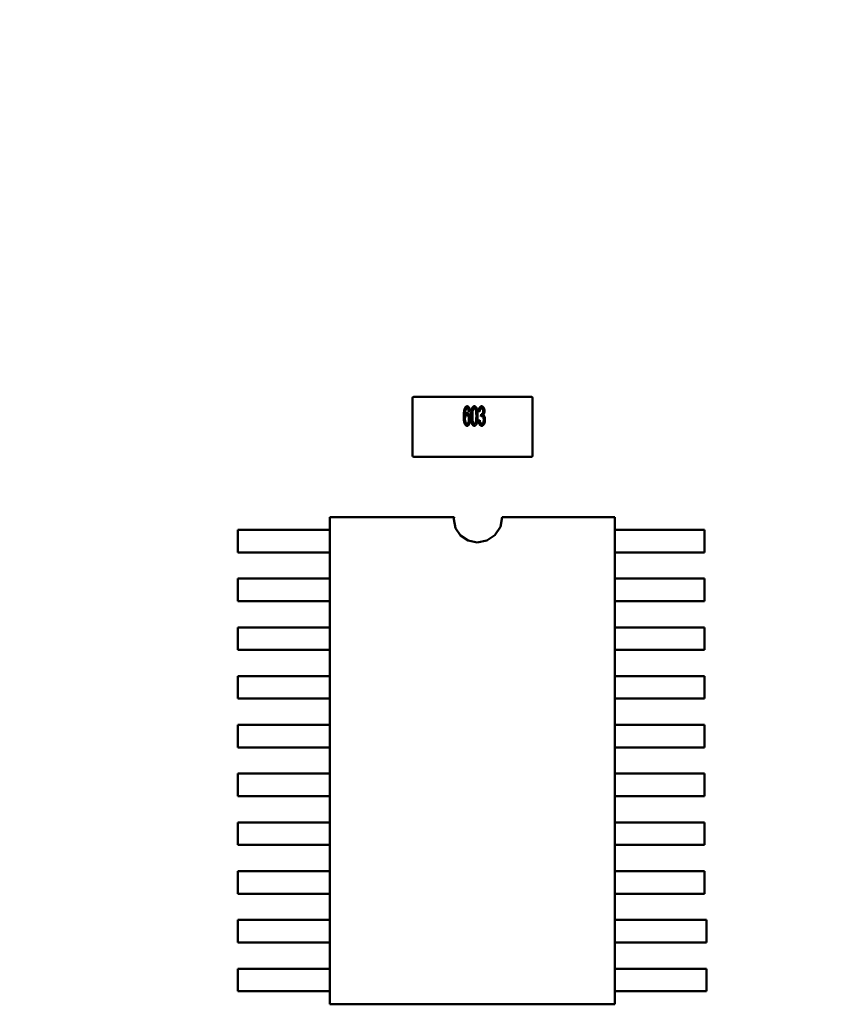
# Model space of a CAD drawing. Header units: millimetres. Extents: x 37 to 347, y 164 to 266.
# Tile 37 of 39: x 300 to 311, y 223 to 236. Entities that reach past the tile are written whole.
import ezdxf

# ---------------------------------------------------------------- set-up
doc = ezdxf.new("R2010")
doc.units = ezdxf.units.MM
doc.header["$LTSCALE"] = 0.75
doc.layers.add('Visible', color=7, linetype='Continuous', lineweight=50)
doc.layers.add('尺寸标注', color=3, linetype='Continuous', lineweight=25)
doc.styles.get("Standard").update_dxf_attribs({"font": 'arial.ttf'})
doc.dimstyles.new('Dim-ISO-25', dxfattribs={"dimtxt": 3.5, "dimasz": 3.5, "dimexe": 2.1, "dimexo": 2.1, "dimgap": 1.4, "dimtad": 1, "dimzin": 12, "dimdsep": 46, "dimtxsty": 'Standard', "dimcen": 0, "dimazin": 3, "dimtp": 0.1, "dimtm": 0.1, "dimtfac": 0.714286, "dimtmove": 0, "dimatfit": 3, "dimfxl": 1, "dimtzin": 12, "dimarcsym": 0})

# ---------------------------------------------------------------- blocks, each defined once
blk = doc.blocks.new('*D79')
at = {"color": 0, "linetype": 'ByBlock', "lineweight": -2}
for p, q in [((249.817, 235.29), (249.817, 251.103)), ((323.697, 235.232), (323.697, 251.103)), ((249.817, 249.003), (323.697, 249.003))]:
    blk.add_line(p, q, dxfattribs=at)
at = {"color": 0, "linetype": 'ByBlock'}
for points in [[(249.817, 249.003), (253.317, 248.42), (253.317, 249.587)], [(323.697, 249.003), (320.197, 248.42), (320.197, 249.587)]]:
    blk.add_solid(points, dxfattribs=at)
at = {"layer": 'Defpoints', "color": 0, "linetype": 'ByBlock'}
for p in [(249.817, 233.19), (323.697, 233.132)]:
    blk.add_point(p, dxfattribs=at)
at = {"color": 0, "linetype": 'ByBlock', "lineweight": -2, "insert": (286.757, 251.681), "char_height": 2.5, "attachment_point": 5}
blk.add_mtext('73.9', dxfattribs=at)

msp = doc.modelspace()

# ---------------------------------------------------------------- linework, layer by layer
at = {"layer": 'Visible'}
for p, q in [((305.637, 230.269), (305.637, 231.039)), ((305.652, 231.054), (306.037, 231.054)), ((306.037, 231.054), (306.837, 231.054)), ((306.837, 231.054), (307.222, 231.054)), ((307.237, 231.039), (307.237, 230.269)), ((306.401, 230.86), (306.385, 230.857)), ((306.533, 230.857), (306.516, 230.86)), ((306.548, 230.791), (306.55, 230.821)), ((306.516, 230.738), (306.533, 230.742)), ((306.037, 230.254), (305.652, 230.254)), ((306.837, 230.254), (306.037, 230.254)), ((307.222, 230.254), (306.837, 230.254)), ((304.533, 229.448), (306.192, 229.448)), ((304.533, 222.954), (304.533, 229.448)), ((306.192, 229.448), (306.186, 229.422)), ((306.807, 229.319), (306.833, 229.448)), ((306.833, 229.448), (308.333, 229.448)), ((308.333, 229.448), (308.333, 222.954)), ((306.186, 229.422), (306.209, 229.303)), ((306.209, 229.303), (306.277, 229.203)), ((306.734, 229.21), (306.807, 229.319)), ((304.533, 229.279), (303.307, 229.279)), ((303.307, 229.279), (303.307, 228.979)), ((306.277, 229.203), (306.378, 229.135)), ((306.625, 229.137), (306.734, 229.21)), ((309.53, 229.279), (308.333, 229.279)), ((309.53, 228.979), (309.53, 229.279)), ((306.378, 229.135), (306.496, 229.112)), ((306.496, 229.111), (306.625, 229.137)), ((306.496, 229.112), (306.496, 229.111)), ((303.307, 228.979), (304.533, 228.979)), ((308.333, 228.979), (309.53, 228.979)), ((304.533, 228.629), (303.307, 228.629)), ((303.307, 228.629), (303.307, 228.329)), ((309.53, 228.629), (308.333, 228.629)), ((309.53, 228.329), (309.53, 228.629)), ((303.307, 228.329), (304.533, 228.329)), ((308.333, 228.329), (309.53, 228.329)), ((304.533, 227.979), (303.307, 227.979)), ((303.307, 227.979), (303.307, 227.679)), ((309.53, 227.979), (308.333, 227.979)), ((309.53, 227.679), (309.53, 227.979)), ((303.307, 227.679), (304.533, 227.679)), ((308.333, 227.679), (309.53, 227.679)), ((304.533, 227.329), (303.307, 227.329)), ((303.307, 227.329), (303.307, 227.029)), ((309.53, 227.329), (308.333, 227.329)), ((309.53, 227.029), (309.53, 227.329)), ((303.307, 227.029), (304.533, 227.029)), ((308.333, 227.029), (309.53, 227.029)), ((304.533, 226.679), (303.307, 226.679)), ((303.307, 226.679), (303.307, 226.379)), ((309.53, 226.679), (308.333, 226.679)), ((309.53, 226.379), (309.53, 226.679)), ((303.307, 226.379), (304.533, 226.379)), ((308.333, 226.379), (309.53, 226.379)), ((304.533, 226.029), (303.307, 226.029)), ((303.307, 226.029), (303.307, 225.729)), ((309.53, 226.029), (308.333, 226.029)), ((309.53, 225.729), (309.53, 226.029)), ((303.307, 225.729), (304.533, 225.729)), ((308.333, 225.729), (309.53, 225.729)), ((304.533, 225.379), (303.307, 225.379)), ((303.307, 225.379), (303.307, 225.079)), ((309.53, 225.379), (308.333, 225.379)), ((309.53, 225.079), (309.53, 225.379)), ((303.307, 225.079), (304.533, 225.079)), ((308.333, 225.079), (309.53, 225.079)), ((304.533, 224.729), (303.307, 224.729)), ((303.307, 224.729), (303.307, 224.429)), ((309.53, 224.729), (308.333, 224.729)), ((309.53, 224.429), (309.53, 224.729)), ((303.307, 224.429), (304.533, 224.429)), ((308.333, 224.429), (309.53, 224.429)), ((304.533, 224.079), (303.307, 224.079)), ((303.307, 224.079), (303.307, 223.779)), ((309.557, 224.079), (308.333, 224.079)), ((309.557, 223.779), (309.557, 224.079)), ((303.307, 223.779), (304.533, 223.779)), ((308.333, 223.779), (309.557, 223.779)), ((304.533, 223.429), (303.307, 223.429)), ((303.307, 223.429), (303.307, 223.129)), ((309.557, 223.429), (308.333, 223.429)), ((309.557, 223.129), (309.557, 223.429)), ((303.307, 223.129), (304.533, 223.129)), ((308.333, 223.129), (309.557, 223.129)), ((308.333, 222.954), (304.533, 222.954))]:
    msp.add_line(p, q, dxfattribs=at)
at = {"layer": 'Visible', "extrusion": (0, 0, -1)}
msp.add_arc((-305.652, 231.039), 0.015, 360, 90, dxfattribs=at)
at = {"layer": 'Visible'}
for centre, radius, start, end in [((307.222, 231.039), 0.015, 0, 90), ((306.554, 230.835), 0.0151, 257.1002, 266.9606), ((305.652, 230.269), 0.015, 180, 270), ((307.222, 230.269), 0.015, 270, 0)]:
    msp.add_arc(centre, radius, start, end, dxfattribs=at)
for points, knots in [([(306.319, 230.789), (306.319, 230.795), (306.319, 230.807), (306.32, 230.823), (306.321, 230.839), (306.322, 230.853), (306.324, 230.866), (306.326, 230.877), (306.329, 230.888), (306.331, 230.894), (306.333, 230.897)], [0, 0, 0, 0, 0.16399, 0.316279, 0.457451, 0.587187, 0.706146, 0.814209, 0.912106, 1, 1, 1, 1]), ([(306.333, 230.897), (306.334, 230.899), (306.335, 230.904), (306.339, 230.91), (306.342, 230.915), (306.346, 230.919), (306.351, 230.922), (306.355, 230.924), (306.36, 230.926), (306.363, 230.926), (306.365, 230.926)], [0, 0, 0, 0, 0.16287, 0.309908, 0.444611, 0.566631, 0.67929, 0.787329, 0.892674, 1, 1, 1, 1]), ([(306.349, 230.889), (306.348, 230.887), (306.346, 230.883), (306.344, 230.876), (306.341, 230.869), (306.34, 230.861), (306.338, 230.855), (306.338, 230.849), (306.337, 230.843), (306.336, 230.836), (306.336, 230.829), (306.336, 230.821), (306.335, 230.812), (306.335, 230.806), (306.335, 230.803)], [0, 0, 0, 0, 0.069993, 0.151179, 0.244049, 0.348789, 0.406942, 0.471758, 0.543422, 0.621403, 0.705702, 0.796988, 0.895269, 1, 1, 1, 1]), ([(306.364, 230.896), (306.362, 230.896), (306.36, 230.896), (306.356, 230.895), (306.353, 230.892), (306.35, 230.89), (306.349, 230.889)], [0, 0, 0, 0, 0.216987, 0.448782, 0.706308, 1, 1, 1, 1]), ([(306.379, 230.883), (306.378, 230.884), (306.377, 230.886), (306.376, 230.889), (306.374, 230.891), (306.372, 230.893), (306.37, 230.895), (306.368, 230.896), (306.366, 230.896), (306.364, 230.896), (306.364, 230.896)], [0, 0, 0, 0, 0.163277, 0.310892, 0.446819, 0.569906, 0.684024, 0.789987, 0.895592, 1, 1, 1, 1]), ([(306.365, 230.926), (306.366, 230.926), (306.368, 230.926), (306.372, 230.925), (306.375, 230.924), (306.379, 230.922), (306.382, 230.919), (306.384, 230.916), (306.387, 230.913), (306.39, 230.908), (306.392, 230.904), (306.394, 230.899), (306.396, 230.893), (306.397, 230.888), (306.399, 230.881), (306.4, 230.875), (306.401, 230.868), (306.401, 230.863), (306.401, 230.86)], [0, 0, 0, 0, 0.045249, 0.089046, 0.133753, 0.17902, 0.22622, 0.276333, 0.330502, 0.389318, 0.451844, 0.517626, 0.587612, 0.660911, 0.739117, 0.821058, 0.908157, 1, 1, 1, 1]), ([(306.385, 230.857), (306.384, 230.86), (306.384, 230.865), (306.382, 230.872), (306.381, 230.878), (306.379, 230.882), (306.379, 230.883)], [0, 0, 0, 0, 0.314678, 0.585132, 0.813475, 1, 1, 1, 1]), ([(306.418, 230.796), (306.418, 230.8), (306.418, 230.807), (306.418, 230.817), (306.418, 230.827), (306.419, 230.837), (306.419, 230.846), (306.42, 230.854), (306.421, 230.862), (306.422, 230.869), (306.424, 230.876), (306.425, 230.883), (306.427, 230.889), (306.428, 230.894), (306.43, 230.899), (306.432, 230.904), (306.434, 230.908), (306.436, 230.912), (306.439, 230.915), (306.442, 230.918), (306.444, 230.921), (306.447, 230.923), (306.45, 230.924), (306.454, 230.925), (306.457, 230.926), (306.459, 230.926), (306.46, 230.926)], [0, 0, 0, 0, 0.074506, 0.1459, 0.213486, 0.277294, 0.338042, 0.395064, 0.448741, 0.499113, 0.546571, 0.591094, 0.632898, 0.672215, 0.708563, 0.743033, 0.77464, 0.804496, 0.832142, 0.858512, 0.883407, 0.907258, 0.930302, 0.953206, 0.976284, 1, 1, 1, 1]), ([(306.442, 230.879), (306.441, 230.877), (306.44, 230.872), (306.438, 230.865), (306.437, 230.856), (306.436, 230.847), (306.435, 230.836), (306.434, 230.823), (306.434, 230.81), (306.434, 230.801), (306.434, 230.796)], [0, 0, 0, 0, 0.077494, 0.167583, 0.271791, 0.388974, 0.520674, 0.666372, 0.826123, 1, 1, 1, 1]), ([(306.46, 230.896), (306.459, 230.896), (306.457, 230.896), (306.455, 230.895), (306.452, 230.894), (306.45, 230.892), (306.448, 230.889), (306.445, 230.886), (306.443, 230.883), (306.442, 230.88), (306.442, 230.879)], [0, 0, 0, 0, 0.100844, 0.202097, 0.308076, 0.419905, 0.544656, 0.680308, 0.833032, 1, 1, 1, 1]), ([(306.46, 230.926), (306.462, 230.926), (306.466, 230.926), (306.471, 230.924), (306.475, 230.921), (306.48, 230.918), (306.484, 230.913), (306.488, 230.908), (306.491, 230.901), (306.493, 230.894), (306.495, 230.886), (306.497, 230.877), (306.499, 230.867), (306.5, 230.858), (306.501, 230.85), (306.501, 230.844), (306.502, 230.837), (306.502, 230.83), (306.503, 230.822), (306.503, 230.814), (306.503, 230.805), (306.503, 230.799), (306.503, 230.796)], [0, 0, 0, 0, 0.034937, 0.070233, 0.106498, 0.145588, 0.187189, 0.231348, 0.279253, 0.331361, 0.388443, 0.450964, 0.518748, 0.592149, 0.631732, 0.674662, 0.720681, 0.770144, 0.822679, 0.878318, 0.937425, 1, 1, 1, 1]), ([(306.487, 230.796), (306.487, 230.801), (306.487, 230.81), (306.486, 230.823), (306.486, 230.835), (306.485, 230.846), (306.484, 230.855), (306.483, 230.864), (306.481, 230.871), (306.48, 230.876), (306.478, 230.881), (306.476, 230.885), (306.474, 230.889), (306.471, 230.891), (306.469, 230.894), (306.466, 230.895), (306.463, 230.896), (306.461, 230.896), (306.46, 230.896)], [0, 0, 0, 0, 0.131104, 0.251092, 0.359069, 0.456019, 0.542064, 0.61636, 0.680002, 0.732947, 0.778443, 0.819195, 0.855957, 0.888635, 0.918943, 0.946451, 0.973354, 1, 1, 1, 1]), ([(306.516, 230.86), (306.517, 230.863), (306.517, 230.868), (306.518, 230.875), (306.52, 230.882), (306.521, 230.888), (306.523, 230.894), (306.525, 230.899), (306.527, 230.904), (306.53, 230.909), (306.533, 230.913), (306.535, 230.916), (306.539, 230.919), (306.542, 230.922), (306.545, 230.924), (306.549, 230.925), (306.553, 230.926), (306.555, 230.926), (306.556, 230.926)], [0, 0, 0, 0, 0.091225, 0.177914, 0.259697, 0.336779, 0.409804, 0.478609, 0.544088, 0.605766, 0.664021, 0.718355, 0.768591, 0.816722, 0.863055, 0.908208, 0.953971, 1, 1, 1, 1]), ([(306.557, 230.896), (306.555, 230.896), (306.552, 230.896), (306.548, 230.894), (306.544, 230.891), (306.541, 230.886), (306.538, 230.881), (306.535, 230.874), (306.534, 230.866), (306.533, 230.86), (306.533, 230.857)], [0, 0, 0, 0, 0.091264, 0.182272, 0.279087, 0.387649, 0.51128, 0.653335, 0.81559, 1, 1, 1, 1]), ([(306.556, 230.926), (306.558, 230.926), (306.562, 230.926), (306.567, 230.924), (306.572, 230.921), (306.577, 230.917), (306.581, 230.912), (306.585, 230.907), (306.588, 230.9), (306.591, 230.893), (306.593, 230.885), (306.594, 230.877), (306.595, 230.869), (306.595, 230.864), (306.595, 230.861)], [0, 0, 0, 0, 0.063875, 0.12862, 0.196004, 0.26872, 0.345998, 0.427238, 0.513555, 0.606226, 0.70228, 0.799518, 0.898803, 1, 1, 1, 1]), ([(306.579, 230.86), (306.579, 230.862), (306.579, 230.867), (306.578, 230.874), (306.576, 230.88), (306.573, 230.886), (306.57, 230.89), (306.566, 230.894), (306.562, 230.896), (306.559, 230.896), (306.557, 230.896)], [0, 0, 0, 0, 0.161714, 0.310106, 0.448206, 0.579033, 0.698679, 0.803099, 0.900751, 1, 1, 1, 1]), ([(306.364, 230.666), (306.362, 230.666), (306.359, 230.666), (306.354, 230.668), (306.35, 230.67), (306.346, 230.673), (306.342, 230.677), (306.338, 230.682), (306.334, 230.688), (306.331, 230.695), (306.328, 230.703), (306.326, 230.712), (306.323, 230.722), (306.322, 230.733), (306.32, 230.746), (306.319, 230.759), (306.319, 230.774), (306.319, 230.784), (306.319, 230.789)], [0, 0, 0, 0, 0.034539, 0.068446, 0.103088, 0.13979, 0.17946, 0.222893, 0.270938, 0.32355, 0.381968, 0.447495, 0.520046, 0.600262, 0.688396, 0.784196, 0.88815, 1, 1, 1, 1]), ([(306.335, 230.803), (306.336, 230.806), (306.338, 230.811), (306.341, 230.818), (306.345, 230.824), (306.349, 230.829), (306.353, 230.832), (306.357, 230.835), (306.362, 230.837), (306.365, 230.837), (306.366, 230.837)], [0, 0, 0, 0, 0.175284, 0.3323, 0.472555, 0.59864, 0.711841, 0.814222, 0.907964, 1, 1, 1, 1]), ([(306.362, 230.808), (306.361, 230.807), (306.359, 230.807), (306.357, 230.807), (306.354, 230.805), (306.352, 230.804), (306.349, 230.802), (306.347, 230.799), (306.345, 230.796), (306.342, 230.792), (306.339, 230.785), (306.337, 230.776), (306.335, 230.765), (306.335, 230.758), (306.335, 230.754)], [0, 0, 0, 0, 0.042268, 0.084326, 0.12704, 0.171814, 0.219694, 0.271017, 0.327502, 0.389152, 0.521662, 0.665762, 0.8249, 1, 1, 1, 1]), ([(306.335, 230.754), (306.335, 230.752), (306.335, 230.747), (306.336, 230.739), (306.337, 230.732), (306.339, 230.725), (306.341, 230.718), (306.343, 230.712), (306.345, 230.707), (306.348, 230.703), (306.351, 230.7), (306.354, 230.697), (306.358, 230.696), (306.361, 230.696), (306.363, 230.696)], [0, 0, 0, 0, 0.109243, 0.216023, 0.321968, 0.426361, 0.524966, 0.612732, 0.691524, 0.7616, 0.824439, 0.882595, 0.939943, 1, 1, 1, 1]), ([(306.388, 230.753), (306.388, 230.755), (306.388, 230.759), (306.388, 230.765), (306.387, 230.77), (306.386, 230.775), (306.385, 230.78), (306.384, 230.785), (306.383, 230.789), (306.381, 230.793), (306.38, 230.796), (306.378, 230.799), (306.376, 230.802), (306.373, 230.804), (306.371, 230.806), (306.368, 230.807), (306.365, 230.807), (306.363, 230.807), (306.362, 230.808)], [0, 0, 0, 0, 0.092421, 0.18033, 0.263853, 0.34161, 0.415312, 0.485163, 0.550673, 0.612163, 0.670021, 0.723417, 0.772617, 0.818981, 0.864284, 0.908474, 0.952925, 1, 1, 1, 1]), ([(306.363, 230.696), (306.364, 230.696), (306.365, 230.696), (306.368, 230.696), (306.371, 230.698), (306.373, 230.699), (306.376, 230.702), (306.378, 230.704), (306.38, 230.707), (306.381, 230.711), (306.383, 230.715), (306.384, 230.719), (306.385, 230.724), (306.386, 230.729), (306.387, 230.735), (306.388, 230.74), (306.388, 230.746), (306.388, 230.751), (306.388, 230.753)], [0, 0, 0, 0, 0.043059, 0.084311, 0.126412, 0.169629, 0.214862, 0.264105, 0.317794, 0.376356, 0.439245, 0.50636, 0.576813, 0.652673, 0.732388, 0.816257, 0.905922, 1, 1, 1, 1]), ([(306.404, 230.754), (306.404, 230.75), (306.404, 230.742), (306.403, 230.731), (306.402, 230.72), (306.399, 230.709), (306.396, 230.699), (306.393, 230.691), (306.389, 230.683), (306.385, 230.677), (306.38, 230.672), (306.375, 230.669), (306.37, 230.666), (306.366, 230.666), (306.364, 230.666)], [0, 0, 0, 0, 0.113222, 0.222436, 0.328941, 0.432255, 0.529309, 0.617114, 0.696232, 0.767885, 0.832331, 0.890498, 0.945728, 1, 1, 1, 1]), ([(306.366, 230.837), (306.368, 230.837), (306.37, 230.837), (306.374, 230.836), (306.378, 230.834), (306.381, 230.831), (306.384, 230.828), (306.388, 230.824), (306.391, 230.819), (306.393, 230.814), (306.396, 230.808), (306.398, 230.801), (306.4, 230.794), (306.402, 230.787), (306.403, 230.779), (306.404, 230.771), (306.404, 230.763), (306.404, 230.757), (306.404, 230.754)], [0, 0, 0, 0, 0.0391, 0.07853, 0.118928, 0.162015, 0.208997, 0.259988, 0.316442, 0.37843, 0.444682, 0.513469, 0.585629, 0.660965, 0.739818, 0.822306, 0.909148, 1, 1, 1, 1]), ([(306.431, 230.691), (306.429, 230.694), (306.427, 230.7), (306.425, 230.71), (306.422, 230.721), (306.421, 230.734), (306.419, 230.748), (306.418, 230.763), (306.418, 230.779), (306.418, 230.79), (306.418, 230.796)], [0, 0, 0, 0, 0.088742, 0.187499, 0.295864, 0.414923, 0.545072, 0.685443, 0.837217, 1, 1, 1, 1]), ([(306.434, 230.796), (306.434, 230.791), (306.434, 230.782), (306.434, 230.768), (306.435, 230.756), (306.436, 230.745), (306.437, 230.736), (306.438, 230.727), (306.44, 230.721), (306.441, 230.715), (306.443, 230.71), (306.445, 230.706), (306.448, 230.703), (306.45, 230.7), (306.452, 230.698), (306.455, 230.697), (306.458, 230.696), (306.459, 230.696), (306.46, 230.696)], [0, 0, 0, 0, 0.134263, 0.256912, 0.367072, 0.465719, 0.552001, 0.626648, 0.690208, 0.742103, 0.78636, 0.826398, 0.862342, 0.894454, 0.92353, 0.950073, 0.975135, 1, 1, 1, 1]), ([(306.503, 230.796), (306.503, 230.792), (306.503, 230.785), (306.503, 230.775), (306.503, 230.765), (306.502, 230.755), (306.501, 230.746), (306.501, 230.738), (306.5, 230.73), (306.498, 230.723), (306.497, 230.716), (306.496, 230.71), (306.494, 230.703), (306.493, 230.698), (306.491, 230.693), (306.489, 230.688), (306.487, 230.684), (306.484, 230.68), (306.482, 230.677), (306.479, 230.674), (306.476, 230.671), (306.474, 230.669), (306.47, 230.668), (306.467, 230.667), (306.464, 230.666), (306.462, 230.666), (306.46, 230.666)], [0, 0, 0, 0, 0.074251, 0.145037, 0.212012, 0.2759, 0.336376, 0.39347, 0.447215, 0.49765, 0.544762, 0.589416, 0.631521, 0.670554, 0.707275, 0.741788, 0.773747, 0.80364, 0.831602, 0.858005, 0.882699, 0.906488, 0.929872, 0.952805, 0.976255, 1, 1, 1, 1]), ([(306.46, 230.696), (306.461, 230.696), (306.463, 230.696), (306.466, 230.697), (306.468, 230.698), (306.471, 230.7), (306.473, 230.703), (306.475, 230.706), (306.477, 230.71), (306.479, 230.715), (306.481, 230.721), (306.483, 230.728), (306.484, 230.736), (306.485, 230.745), (306.486, 230.756), (306.486, 230.768), (306.487, 230.782), (306.487, 230.791), (306.487, 230.796)], [0, 0, 0, 0, 0.024873, 0.049942, 0.076734, 0.105819, 0.137584, 0.173281, 0.213331, 0.25803, 0.310528, 0.373652, 0.448708, 0.535069, 0.633281, 0.743475, 0.865696, 1, 1, 1, 1]), ([(306.56, 230.795), (306.559, 230.794), (306.557, 230.794), (306.555, 230.794), (306.552, 230.793), (306.55, 230.792), (306.548, 230.791)], [0, 0, 0, 0, 0.202269, 0.436275, 0.700784, 1, 1, 1, 1]), ([(306.553, 230.82), (306.554, 230.82), (306.558, 230.821), (306.563, 230.823), (306.567, 230.826), (306.57, 230.829), (306.573, 230.832), (306.574, 230.835), (306.576, 230.839), (306.577, 230.842), (306.578, 230.846), (306.578, 230.85), (306.579, 230.855), (306.579, 230.858), (306.579, 230.86)], [0, 0, 0, 0, 0.093799, 0.188392, 0.290003, 0.402222, 0.463153, 0.526712, 0.592954, 0.664831, 0.740162, 0.821342, 0.9079, 1, 1, 1, 1]), ([(306.558, 230.696), (306.56, 230.696), (306.562, 230.696), (306.565, 230.696), (306.567, 230.698), (306.57, 230.699), (306.573, 230.701), (306.575, 230.704), (306.577, 230.707), (306.579, 230.712), (306.582, 230.718), (306.584, 230.727), (306.585, 230.737), (306.585, 230.743), (306.585, 230.747)], [0, 0, 0, 0, 0.04931, 0.097438, 0.144473, 0.193038, 0.242821, 0.295407, 0.351784, 0.413136, 0.54495, 0.684635, 0.836127, 1, 1, 1, 1]), ([(306.602, 230.746), (306.602, 230.744), (306.602, 230.738), (306.601, 230.73), (306.6, 230.723), (306.599, 230.715), (306.597, 230.708), (306.595, 230.702), (306.592, 230.695), (306.59, 230.689), (306.586, 230.684), (306.583, 230.679), (306.579, 230.675), (306.575, 230.672), (306.571, 230.669), (306.567, 230.667), (306.563, 230.666), (306.559, 230.666), (306.558, 230.666)], [0, 0, 0, 0, 0.082462, 0.161515, 0.237917, 0.311928, 0.383707, 0.453659, 0.521452, 0.58809, 0.651668, 0.709643, 0.763649, 0.813744, 0.861616, 0.907939, 0.953268, 1, 1, 1, 1]), ([(306.585, 230.747), (306.585, 230.75), (306.585, 230.756), (306.584, 230.765), (306.582, 230.774), (306.579, 230.78), (306.576, 230.784), (306.574, 230.787), (306.572, 230.789), (306.57, 230.791), (306.568, 230.793), (306.565, 230.794), (306.563, 230.794), (306.561, 230.794), (306.56, 230.795)], [0, 0, 0, 0, 0.167218, 0.320339, 0.462287, 0.594804, 0.656853, 0.713804, 0.766492, 0.816247, 0.86331, 0.908655, 0.953999, 1, 1, 1, 1]), ([(306.595, 230.861), (306.595, 230.858), (306.595, 230.853), (306.594, 230.845), (306.593, 230.838), (306.591, 230.831), (306.589, 230.825), (306.586, 230.819), (306.582, 230.814), (306.579, 230.811), (306.578, 230.81)], [0, 0, 0, 0, 0.144088, 0.282399, 0.414873, 0.544284, 0.666959, 0.782936, 0.893536, 1, 1, 1, 1]), ([(306.578, 230.81), (306.579, 230.809), (306.581, 230.808), (306.583, 230.807), (306.586, 230.804), (306.588, 230.802), (306.59, 230.799), (306.592, 230.796), (306.594, 230.792), (306.596, 230.786), (306.599, 230.779), (306.601, 230.769), (306.602, 230.758), (306.602, 230.75), (306.602, 230.746)], [0, 0, 0, 0, 0.043771, 0.088998, 0.135151, 0.183351, 0.234221, 0.287902, 0.345252, 0.405946, 0.536086, 0.677321, 0.831816, 1, 1, 1, 1]), ([(306.46, 230.666), (306.459, 230.666), (306.456, 230.666), (306.451, 230.667), (306.447, 230.669), (306.443, 230.672), (306.44, 230.676), (306.436, 230.68), (306.433, 230.685), (306.431, 230.689), (306.431, 230.691)], [0, 0, 0, 0, 0.112855, 0.222519, 0.33314, 0.446105, 0.568897, 0.700572, 0.843031, 1, 1, 1, 1]), ([(306.558, 230.666), (306.556, 230.666), (306.554, 230.666), (306.55, 230.667), (306.546, 230.669), (306.542, 230.671), (306.539, 230.674), (306.535, 230.677), (306.532, 230.681), (306.529, 230.686), (306.527, 230.691), (306.524, 230.697), (306.522, 230.703), (306.52, 230.709), (306.519, 230.716), (306.518, 230.723), (306.517, 230.731), (306.517, 230.736), (306.516, 230.738)], [0, 0, 0, 0, 0.046425, 0.091755, 0.137366, 0.184235, 0.233618, 0.286345, 0.342703, 0.403812, 0.468459, 0.535483, 0.604767, 0.676823, 0.752582, 0.831579, 0.913949, 1, 1, 1, 1]), ([(306.533, 230.742), (306.533, 230.74), (306.533, 230.736), (306.534, 230.73), (306.535, 230.725), (306.536, 230.721), (306.537, 230.717), (306.539, 230.713), (306.54, 230.709), (306.541, 230.706), (306.543, 230.704), (306.545, 230.702), (306.546, 230.7), (306.549, 230.698), (306.551, 230.697), (306.553, 230.696), (306.556, 230.696), (306.558, 230.696), (306.558, 230.696)], [0, 0, 0, 0, 0.103069, 0.198581, 0.288104, 0.369261, 0.444795, 0.512889, 0.575174, 0.631288, 0.682404, 0.731175, 0.77647, 0.820426, 0.863811, 0.908278, 0.952771, 1, 1, 1, 1])]:
    msp.add_open_spline(points, degree=3, knots=knots, dxfattribs=at)

# ---------------------------------------------------------------- dimensions: what is measured, and where the dimension line sits
at = {"layer": '尺寸标注'}
dim = msp.add_linear_dim(base=(323.697, 249.003), p1=(249.817, 233.19), p2=(323.697, 233.132), text='73.9', dimstyle='Dim-ISO-25', override={"dimtxt": 2.5, "dimtoh": 1}, dxfattribs=at)
dim.commit()
dim.dimension.update_dxf_attribs({"geometry": '*D79', "text_midpoint": (286.757, 251.681)})

doc.saveas('drawing.dxf')
